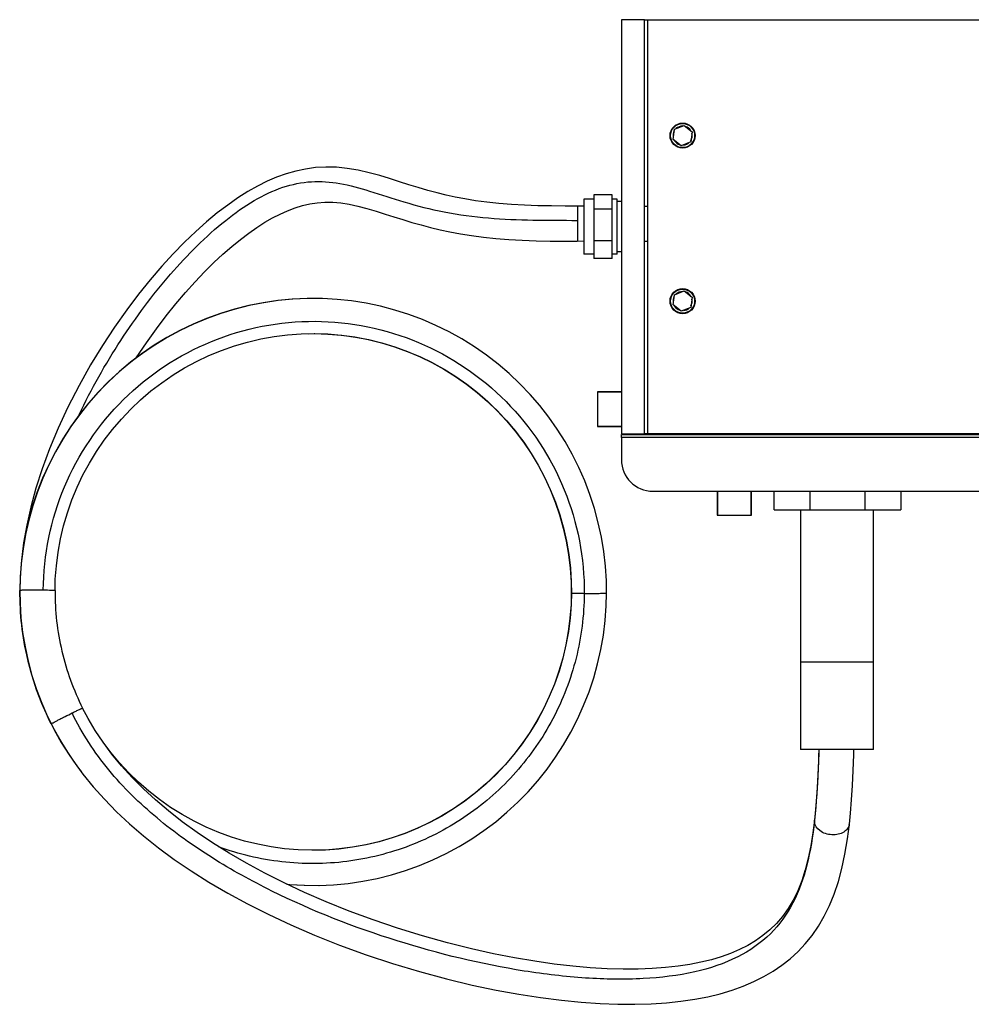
# Model space of a CAD drawing. Header units: millimetres. Extents: x 255 to 2152, y 1212 to 2197.
# Tile 1 of 2: x 255 to 1204, y 1216 to 2197. Entities that reach past the tile are written whole.
import ezdxf

# ---------------------------------------------------------------- set-up
doc = ezdxf.new("R2010")
doc.units = ezdxf.units.MM
doc.header["$LTSCALE"] = 221.156242
for name, color, linetype in [('00_COMPONENTS_13', 7, 'CONTINUOUS'), ('00_COMPONENTS_16', 7, 'CONTINUOUS'), ('00_COMPONENTS_3', 7, 'CONTINUOUS'), ('00_COMPONENTS_4', 7, 'CONTINUOUS'), ('00_COMPONENTS_5', 7, 'CONTINUOUS'), ('00_COMPONENTS_6', 7, 'CONTINUOUS')]:
    doc.layers.add(name, color=color, linetype=linetype)

msp = doc.modelspace()

# ---------------------------------------------------------------- linework, layer by layer
at = {"layer": '00_COMPONENTS_13', "color": 7, "linetype": 'Continuous'}
for p, q in [((817.23, 2011.13), (810.93, 2011.16)), ((880.73, 2010.81), (877.73, 2010.83)), ((817.23, 1976.13), (810.76, 1976.16)), ((880.73, 1975.81), (877.73, 1975.83)), ((541.39, 1919.14), (526.75, 1918.47)), ((547.77, 1919.11), (541.23, 1919.14)), ((541.61, 1919.14), (541.39, 1919.14)), ((542.83, 1884.08), (548.38, 1884.2)), ((548.38, 1884.2), (561.93, 1883.79)), ((548.74, 1884.2), (562.08, 1883.78)), ((562.08, 1883.78), (575.59, 1882.65)), ((313.94, 1803.07), (314.09, 1803.38)), ((314.01, 1803.03), (314.16, 1803.35)), ((254.88, 1628.15), (255.09, 1615.57)), ((289.96, 1627.98), (289.96, 1627.98)), ((289.96, 1627.98), (289.96, 1627.98)), ((255.09, 1615.57), (256.02, 1600.97)), ((256.02, 1600.97), (257.67, 1586.43)), ((263.14, 1557.69), (266.95, 1543.56)), ((282.54, 1502.55), (289.08, 1489.46)), ((286.19, 1495.2), (286.19, 1495.21)), ((286.19, 1495.2), (286.19, 1495.2)), ((289.08, 1489.46), (296.27, 1476.71)), ((1047.23, 1399.19), (1047.15, 1398.31)), ((1047.24, 1399.17), (1047.15, 1398.31)), ((1047.15, 1398.31), (1047.2, 1399.14)), ((1047.2, 1399.14), (1047.2, 1399.19)), ((1081.99, 1395.35), (1081.98, 1395.31)), ((559.55, 1369.5), (546.09, 1369.21)), ((559.77, 1369.51), (551.97, 1369.33)), ((573.29, 1370.52), (559.77, 1369.51)), ((586.74, 1372.24), (573.29, 1370.52)), ((521.01, 1335.46), (524.07, 1335.13)), ((524.07, 1335.13), (538.7, 1334.33)), ((538.49, 1334.34), (553.08, 1334.27)), ((538.7, 1334.33), (553.18, 1334.27))]:
    msp.add_line(p, q, dxfattribs=at)
for points in [[(810.93, 2011.16), (798.73, 2011.23), (784.87, 2011.39), (771.31, 2011.68), (757.98, 2012.17), (744.97, 2012.9), (732.49, 2013.9), (720.61, 2015.15), (709.32, 2016.66), (698.69, 2018.39), (689.01, 2020.24), (679.99, 2022.2), (670.89, 2024.43), (661.55, 2026.94), (652.22, 2029.66), (642.8, 2032.56), (633.28, 2035.58), (623.63, 2038.63), (613.69, 2041.64), (603.17, 2044.53), (592.22, 2047.04), (581.37, 2048.87), (570.68, 2049.93), (559.99, 2050.17), (549.56, 2049.56), (539.6, 2048.2), (529.96, 2046.15), (520.38, 2043.39), (510.88, 2039.97), (501.5, 2035.94), (491.93, 2031.18), (482.16, 2025.66), (472.27, 2019.41), (462.11, 2012.33), (451.69, 2004.39), (441.07, 1995.62), (430.21, 1985.95), (419.13, 1975.34), (407.87, 1963.81), (396.43, 1951.29), (384.89, 1937.85), (373.27, 1923.44), (361.46, 1907.82), (349.38, 1890.74), (337.27, 1872.38), (325.48, 1853.07), (313.91, 1832.51), (302.85, 1810.98), (293.01, 1789.77), (284.52, 1769.38), (277.17, 1749.45), (270.94, 1730.06), (265.81, 1711.35), (261.7, 1693.3), (258.57, 1675.71), (256.37, 1658.54), (255.1, 1641.93), (254.72, 1628.15)], [(370.86, 1859.89), (371.01, 1860.13), (381.13, 1875.14), (391.04, 1888.97), (400.78, 1901.81), (410.48, 1913.88), (420.13, 1925.24), (429.65, 1935.85), (439.06, 1945.74), (448.33, 1954.92), (457.41, 1963.38), (466.28, 1971.11), (474.88, 1978.11), (483.2, 1984.4), (491.34, 1990.06), (499.22, 1995.08), (506.86, 1999.47), (514.42, 2003.35), (521.89, 2006.68), (529.25, 2009.46), (536.63, 2011.72), (544.03, 2013.43), (551.46, 2014.57), (559.03, 2015.13), (566.87, 2015.09), (574.97, 2014.4), (583.28, 2013.12), (591.96, 2011.25), (601.03, 2008.87), (610.11, 2006.18), (619.01, 2003.38), (627.89, 2000.56), (636.87, 1997.74), (645.89, 1995.02), (654.96, 1992.44), (664.33, 1989.98), (673.91, 1987.69), (683.7, 1985.6), (694.14, 1983.65), (705.37, 1981.87), (717.19, 1980.32), (729.58, 1979.02), (742.49, 1977.99), (755.88, 1977.23), (769.65, 1976.72), (783.77, 1976.41), (798.21, 1976.24), (810.76, 1976.16)], [(541.23, 1919.14), (526.58, 1918.47), (511.99, 1917.06), (497.49, 1914.93), (483.11, 1912.08), (468.89, 1908.51), (454.88, 1904.22), (441.09, 1899.24), (427.57, 1893.58), (414.35, 1887.25), (401.46, 1880.26), (388.95, 1872.64), (376.83, 1864.4), (365.14, 1855.56), (353.9, 1846.15), (343.16, 1836.19), (332.92, 1825.71), (323.23, 1814.73), (314.1, 1803.27), (305.55, 1791.38), (297.61, 1779.07), (290.3, 1766.38), (283.63, 1753.34), (277.62, 1739.99), (272.29, 1726.35), (267.65, 1712.46), (263.71, 1698.37), (260.48, 1684.09), (257.97, 1669.67), (256.18, 1655.14), (255.13, 1640.55), (254.8, 1628.15)], [(526.75, 1918.47), (512.17, 1917.08), (497.67, 1914.95), (483.3, 1912.1), (469.09, 1908.54), (455.08, 1904.26), (441.29, 1899.29), (427.77, 1893.64), (414.55, 1887.31), (401.67, 1880.34), (389.15, 1872.72), (377.02, 1864.48), (365.33, 1855.65), (354.09, 1846.25), (343.33, 1836.29), (333.09, 1825.81), (323.39, 1814.82), (314.25, 1803.37), (305.69, 1791.47), (297.74, 1779.16), (290.42, 1766.47), (283.75, 1753.42), (277.73, 1740.06), (272.39, 1726.41), (267.75, 1712.52), (263.8, 1698.41), (260.57, 1684.13), (258.05, 1669.7), (256.27, 1655.16), (255.2, 1640.55), (254.88, 1628.15)], [(839.91, 1625.26), (839.7, 1637.84), (838.77, 1652.44), (837.12, 1666.98), (834.75, 1681.42), (831.65, 1695.72), (827.85, 1709.85), (823.34, 1723.78), (818.13, 1737.45), (812.26, 1750.86), (805.72, 1763.95), (798.53, 1776.7), (790.71, 1789.07), (782.28, 1801.04), (773.27, 1812.57), (763.69, 1823.64), (753.57, 1834.21), (742.93, 1844.27), (731.8, 1853.77), (720.2, 1862.72), (708.18, 1871.07), (695.75, 1878.81), (682.95, 1885.91), (669.81, 1892.37), (656.36, 1898.16), (642.64, 1903.27), (628.68, 1907.69), (614.51, 1911.41), (600.18, 1914.41), (585.71, 1916.69), (571.13, 1918.24), (556.5, 1919.06), (541.84, 1919.15), (527.19, 1918.5), (512.59, 1917.12), (498.07, 1915.01), (483.68, 1912.17), (469.44, 1908.61), (455.4, 1904.35), (441.59, 1899.38), (428.04, 1893.72), (414.8, 1887.4), (401.88, 1880.41), (389.34, 1872.79), (377.19, 1864.55), (365.47, 1855.71), (354.21, 1846.29), (343.44, 1836.32), (333.19, 1825.83), (323.47, 1814.83), (314.32, 1803.36), (305.76, 1791.45), (297.8, 1779.13), (290.48, 1766.43), (283.8, 1753.38), (277.79, 1740.01), (272.45, 1726.36), (267.8, 1712.47), (263.86, 1698.36), (260.63, 1684.08), (258.12, 1669.65), (256.34, 1655.13), (255.28, 1640.53), (254.96, 1628.15)], [(289.95, 1627.98), (290.26, 1639.28), (291.28, 1652.77), (293, 1666.2), (295.42, 1679.52), (298.55, 1692.7), (302.36, 1705.7), (306.86, 1718.48), (312.02, 1731.01), (317.84, 1743.26), (324.29, 1755.19), (331.36, 1766.76), (339.04, 1777.95), (347.29, 1788.71), (356.11, 1799.03), (365.45, 1808.88), (375.3, 1818.21), (385.64, 1827.02), (396.42, 1835.27), (407.62, 1842.94), (419.21, 1850.01), (431.16, 1856.45), (443.43, 1862.26), (455.99, 1867.42), (468.8, 1871.91), (481.83, 1875.71), (495.04, 1878.82), (508.4, 1881.23), (521.86, 1882.93), (535.39, 1883.93), (548.94, 1884.2), (562.49, 1883.76), (576, 1882.61), (589.42, 1880.76), (602.73, 1878.2), (615.88, 1874.94), (628.84, 1871), (641.57, 1866.38), (654.04, 1861.1), (666.21, 1855.17), (678.06, 1848.61), (689.55, 1841.43), (700.64, 1833.66), (711.3, 1825.32), (721.52, 1816.44), (731.25, 1807.02), (740.47, 1797.11), (749.16, 1786.73), (757.29, 1775.9), (764.84, 1764.67), (771.79, 1753.05), (778.12, 1741.08), (783.81, 1728.8), (788.85, 1716.23), (793.22, 1703.42), (796.91, 1690.4), (799.91, 1677.2), (802.22, 1663.87), (803.82, 1650.43), (804.71, 1636.93), (804.91, 1625.44)], [(561.93, 1883.79), (575.44, 1882.66), (588.88, 1880.82), (602.2, 1878.28), (615.37, 1875.04), (628.34, 1871.11), (641.1, 1866.5), (653.59, 1861.23), (665.8, 1855.3), (677.67, 1848.75), (689.17, 1841.57), (700.29, 1833.8), (710.98, 1825.46), (721.22, 1816.56), (730.97, 1807.14), (740.21, 1797.22), (748.92, 1786.83), (757.07, 1775.99), (764.64, 1764.75), (771.6, 1753.12), (777.94, 1741.14), (783.64, 1728.84), (788.68, 1716.27), (793.06, 1703.45), (796.75, 1690.42), (799.76, 1677.21), (802.06, 1663.87), (803.66, 1650.42), (804.55, 1636.92), (804.75, 1625.43)], [(575.59, 1882.65), (589.01, 1880.81), (602.32, 1878.27), (615.48, 1875.03), (628.45, 1871.1), (641.19, 1866.49), (653.68, 1861.22), (665.87, 1855.31), (677.74, 1848.75), (689.24, 1841.58), (700.35, 1833.82), (711.04, 1825.48), (721.27, 1816.59), (731.02, 1807.17), (740.26, 1797.26), (748.97, 1786.87), (757.12, 1776.04), (764.69, 1764.79), (771.65, 1753.16), (777.99, 1741.19), (783.69, 1728.89), (788.74, 1716.32), (793.12, 1703.49), (796.82, 1690.46), (799.83, 1677.25), (802.13, 1663.9), (803.74, 1650.45), (804.63, 1636.93), (804.83, 1625.43)], [(254.72, 1628.15), (254.93, 1615.57), (255.86, 1600.96), (257.51, 1586.42), (259.89, 1571.98), (262.98, 1557.67), (266.8, 1543.54), (271.31, 1529.61), (276.52, 1515.92), (282.4, 1502.51)], [(254.8, 1628.15), (255.01, 1615.57), (255.94, 1600.96), (257.59, 1586.42), (259.97, 1571.97), (263.07, 1557.66), (266.88, 1543.53), (271.4, 1529.59), (276.61, 1515.9), (282.49, 1502.49)], [(804.91, 1625.44), (804.61, 1614.14), (803.59, 1600.65), (801.86, 1587.22), (799.44, 1573.9), (796.31, 1560.72), (792.5, 1547.72), (788, 1534.94), (782.84, 1522.4), (777.02, 1510.15), (770.57, 1498.23), (763.49, 1486.65), (755.81, 1475.47), (747.55, 1464.7), (738.74, 1454.38), (729.4, 1444.54), (719.54, 1435.2), (709.21, 1426.4), (698.43, 1418.14), (687.22, 1410.47), (675.63, 1403.4), (663.68, 1396.96), (651.41, 1391.15), (638.84, 1385.99), (626.03, 1381.5), (613, 1377.7), (599.79, 1374.59), (586.43, 1372.18), (572.97, 1370.48), (559.44, 1369.49), (545.88, 1369.21), (532.33, 1369.65), (518.82, 1370.8), (505.4, 1372.65), (492.09, 1375.21), (478.94, 1378.47), (465.98, 1382.41), (453.25, 1387.03), (440.78, 1392.31), (428.6, 1398.24), (416.75, 1404.8), (405.26, 1411.98), (394.17, 1419.75), (383.5, 1428.09), (373.29, 1436.98), (363.55, 1446.39), (354.33, 1456.3), (345.64, 1466.69), (337.91, 1476.97)], [(521, 1335.46), (523.69, 1335.17), (538.32, 1334.35), (552.98, 1334.26), (567.63, 1334.91), (582.24, 1336.29), (596.75, 1338.41), (611.15, 1341.24), (625.39, 1344.8), (639.43, 1349.07), (653.24, 1354.03), (666.79, 1359.69), (680.04, 1366.02), (692.95, 1373), (705.5, 1380.62), (717.65, 1388.86), (729.37, 1397.7), (740.63, 1407.12), (751.4, 1417.09), (761.66, 1427.58), (771.37, 1438.58), (780.52, 1450.05), (789.09, 1461.96), (797.05, 1474.28), (804.37, 1486.98), (811.05, 1500.03), (817.07, 1513.4), (822.4, 1527.05), (827.05, 1540.94), (830.99, 1555.05), (834.22, 1569.33), (836.74, 1583.76), (838.52, 1598.28), (839.58, 1612.88), (839.91, 1625.26)], [(804.75, 1625.43), (804.45, 1614.14), (803.43, 1600.65), (801.71, 1587.22), (799.28, 1573.9), (796.16, 1560.73), (792.34, 1547.73), (787.85, 1534.95), (782.69, 1522.42), (776.88, 1510.18), (770.43, 1498.26), (763.36, 1486.7), (755.69, 1475.52), (747.44, 1464.76), (738.64, 1454.44), (729.31, 1444.61), (719.47, 1435.27), (709.15, 1426.47), (698.38, 1418.23), (687.19, 1410.56), (675.62, 1403.49), (663.68, 1397.04), (651.43, 1391.23), (638.88, 1386.07), (626.09, 1381.57), (613.07, 1377.76), (599.87, 1374.64), (586.53, 1372.22), (573.07, 1370.51), (559.55, 1369.5)], [(804.83, 1625.43), (804.53, 1614.14), (803.51, 1600.64), (801.78, 1587.21), (799.36, 1573.89), (796.24, 1560.72), (792.42, 1547.73), (787.93, 1534.95), (782.77, 1522.43), (776.96, 1510.2), (770.52, 1498.28), (763.46, 1486.72), (755.79, 1475.55), (747.55, 1464.79), (738.76, 1454.48), (729.43, 1444.65), (719.6, 1435.32), (709.29, 1426.53), (698.53, 1418.28), (687.36, 1410.61), (675.79, 1403.54), (663.86, 1397.09), (651.62, 1391.27), (639.08, 1386.11), (626.29, 1381.61), (613.28, 1377.79), (600.08, 1374.67), (586.74, 1372.24)], [(257.67, 1586.43), (260.04, 1571.99), (263.14, 1557.69)], [(266.95, 1543.56), (271.46, 1529.63), (276.66, 1515.96), (282.54, 1502.55)], [(282.4, 1502.51), (288.95, 1489.41), (296.14, 1476.66), (303.97, 1464.28), (312.41, 1452.3), (315.9, 1447.85)], [(282.49, 1502.49), (289.04, 1489.38), (296.25, 1476.62), (304.08, 1464.23)], [(1047.2, 1399.14), (1045.64, 1386.78), (1043.55, 1373.67), (1041.04, 1361.34), (1038.05, 1349.74), (1034.54, 1338.89), (1030.53, 1328.86), (1025.99, 1319.62), (1020.93, 1311.13), (1015.36, 1303.38), (1009.31, 1296.36), (1002.8, 1290), (995.81, 1284.23), (988.41, 1279.05), (980.61, 1274.41), (972.3, 1270.22), (963.51, 1266.46), (954.27, 1263.14), (944.43, 1260.19), (934.02, 1257.63), (923.05, 1255.47), (911.32, 1253.68), (898.78, 1252.28), (885.5, 1251.31), (871.34, 1250.78), (856.3, 1250.73), (840.42, 1251.18), (823.68, 1252.16), (806.12, 1253.7), (787.73, 1255.83), (768.41, 1258.59), (748.26, 1262.01), (727.27, 1266.11), (705.09, 1271.02), (681.22, 1276.98), (656.24, 1283.94), (631.49, 1291.58), (607.18, 1299.8), (583.19, 1308.65), (560.3, 1317.83), (538.81, 1327.14), (518.45, 1336.65), (499.1, 1346.38), (480.79, 1356.28), (463.51, 1366.32), (447.1, 1376.57), (431.54, 1387.02), (416.89, 1397.63), (403.08, 1408.44), (390.11, 1419.44), (378.02, 1430.59), (366.75, 1441.93), (356.33, 1453.44), (346.76, 1465.07), (338.01, 1476.83), (330.05, 1488.72), (322.92, 1500.67), (317.45, 1510.94)], [(286.19, 1495.2), (292.08, 1484.09), (299.8, 1471.06), (308.37, 1458.08), (317.79, 1445.26), (328.07, 1432.61), (339.26, 1420.08), (351.35, 1407.71), (364.34, 1395.54), (378.27, 1383.53), (393.14, 1371.72), (408.92, 1360.14), (425.7, 1348.73), (443.44, 1337.56), (462.14, 1326.61), (482, 1315.83), (503.05, 1305.23), (525.24, 1294.87), (548.69, 1284.75), (573.76, 1274.79), (600.08, 1265.2), (626.6, 1256.39), (653.39, 1248.33), (680.28, 1241.07), (705.96, 1234.91), (729.83, 1229.88), (752.42, 1225.74), (774.07, 1222.36), (794.83, 1219.71), (814.57, 1217.77), (833.38, 1216.48), (851.24, 1215.81), (868.14, 1215.73), (884.25, 1216.2), (899.53, 1217.21), (913.98, 1218.73), (927.76, 1220.77), (940.85, 1223.3), (953.23, 1226.32), (965.01, 1229.83), (976.19, 1233.84), (986.74, 1238.33), (996.7, 1243.32), (1006.02, 1248.78), (1014.75, 1254.7), (1023.01, 1261.21), (1030.8, 1268.32), (1038.07, 1276.02), (1044.89, 1284.44), (1051.22, 1293.6), (1057.01, 1303.49), (1062.25, 1314.18), (1066.93, 1325.66), (1071.04, 1337.97), (1074.59, 1351.2), (1077.61, 1365.4), (1080.11, 1380.63), (1081.99, 1395.36)], [(296.27, 1476.71), (304.09, 1464.34), (306.53, 1460.88)], [(304.08, 1464.23), (312.53, 1452.26), (314.67, 1449.52)], [(1051.5, 1469.81), (1051.4, 1465.86), (1050.88, 1450.57), (1050.19, 1436.1), (1049.32, 1422.49), (1048.27, 1409.72), (1047.2, 1399.19)], [(1081.98, 1395.31), (1083.11, 1406.35), (1084.21, 1419.63), (1085.11, 1433.72), (1085.83, 1448.6), (1086.37, 1464.27), (1086.5, 1469.81)], [(521.05, 1335.44), (523.85, 1335.14), (538.49, 1334.34)]]:
    msp.add_lwpolyline(points, dxfattribs=at)
for centre, radius, start, end in [((1056.29, 1398.2), 9.15, 179.31689, 187.62096), ((1073.06, 1396.31), 8.98, 351.01247, 353.61263)]:
    msp.add_arc(centre, radius, start, end, dxfattribs=at)
for points, knots in [([(314.09, 1803.38), (326.13, 1828.96), (353.61, 1877.74), (402.43, 1943.06), (448.25, 1989.32), (487.25, 2017), (516, 2030.84), (545.3, 2036.93), (574.85, 2034.65), (605.34, 2026), (639.41, 2014.49), (678.85, 2004.42), (736.77, 1996.86), (781.33, 1997.18), (810.9, 1997.03)], [0, 0, 0, 0, 0.139293, 0.27477, 0.401022, 0.458028, 0.509738, 0.557106, 0.603648, 0.65422, 0.712899, 0.780908, 0.854345, 1, 1, 1, 1]), ([(810.93, 2011.16), (811.03, 2011.15), (810.81, 2010.56), (811.02, 2009.93), (810.91, 2008.49), (810.95, 2006.76), (810.92, 2004.62), (810.92, 2001.35), (810.91, 1998.78), (810.9, 1997.03)], [0, 0, 0, 0, 0.020313, 0.08033, 0.176415, 0.303708, 0.456375, 0.627681, 1, 1, 1, 1]), ([(810.9, 1997.03), (810.89, 1994.65), (810.87, 1991.09), (810.84, 1986.42), (810.83, 1983.18), (810.8, 1980.41), (810.8, 1978.45), (810.76, 1977.29), (810.81, 1976.67), (810.72, 1976.41), (810.8, 1976.17), (810.76, 1976.16)], [0, 0, 0, 0, 0.341599, 0.512664, 0.671223, 0.807439, 0.911949, 0.950016, 0.977722, 0.994439, 1, 1, 1, 1]), ([(278.28, 1628.42), (278.5, 1663.44), (292.94, 1734.15), (353.32, 1823.35), (443.3, 1882.87), (549.25, 1903.43), (655.08, 1881.88), (744.65, 1821.37), (804.24, 1731.25), (817.88, 1660.13), (817.66, 1624.98)], [0, 0, 0, 0, 0.124791, 0.249591, 0.374487, 0.49942, 0.624448, 0.749595, 0.874765, 1, 1, 1, 1]), ([(254.72, 1628.15), (254.72, 1628.16), (254.76, 1628.17), (254.78, 1628.18), (254.8, 1628.19)], [0, 0, 0, 0, 0.308032, 1, 1, 1, 1]), ([(254.8, 1628.15), (254.8, 1628.16), (254.83, 1628.17), (254.85, 1628.18), (254.86, 1628.18)], [0, 0, 0, 0, 0.316986, 1, 1, 1, 1]), ([(286.19, 1495.2), (275.88, 1515.68), (260.04, 1559.2), (254.84, 1605.23), (254.96, 1628.15)], [0, 0, 0, 0, 0.500002, 1, 1, 1, 1]), ([(254.88, 1628.15), (254.88, 1628.16), (254.91, 1628.17), (254.93, 1628.18), (254.95, 1628.18)], [0, 0, 0, 0, 0.313376, 1, 1, 1, 1]), ([(256.76, 1628.32), (256.31, 1628.3), (255.67, 1628.3), (255.19, 1628.2), (254.96, 1628.19), (254.96, 1628.15)], [0, 0, 0, 0, 0.743627, 0.932417, 1, 1, 1, 1]), ([(278.28, 1628.42), (276.34, 1628.44), (269.17, 1628.49), (261.99, 1628.54), (256.76, 1628.32)], [0, 0, 0, 0, 0.270408, 1, 1, 1, 1]), ([(288.51, 1628.15), (287.89, 1628.18), (284.48, 1628.32), (281.07, 1628.38), (278.28, 1628.42)], [0, 0, 0, 0, 0.181138, 1, 1, 1, 1]), ([(289.95, 1627.98), (289.95, 1628.11), (289.19, 1627.99), (288.87, 1628.13), (288.51, 1628.15)], [0, 0, 0, 0, 0.262962, 1, 1, 1, 1]), ([(289.96, 1627.98), (289.86, 1607.8), (294.43, 1567.28), (308.38, 1528.96), (317.45, 1510.94)], [0, 0, 0, 0, 0.499997, 1, 1, 1, 1]), ([(817.66, 1624.98), (817.52, 1603.41), (812.03, 1560.11), (788.65, 1499.11), (751.44, 1445.36), (702.51, 1401.98), (644.66, 1371.45), (581.18, 1355.53), (515.76, 1355.15), (473.23, 1365.31), (452.95, 1372.81)], [0, 0, 0, 0, 0.124905, 0.249793, 0.374704, 0.499684, 0.624716, 0.749762, 0.87484, 1, 1, 1, 1]), ([(804.77, 1625.42), (804.77, 1625.42), (804.76, 1625.42), (804.75, 1625.43), (804.75, 1625.43)], [0, 0, 0, 0, 0.610381, 1, 1, 1, 1]), ([(804.81, 1625.4), (804.8, 1625.4), (804.79, 1625.41), (804.78, 1625.41), (804.77, 1625.42)], [0, 0, 0, 0, 0.568114, 1, 1, 1, 1]), ([(804.91, 1625.4), (804.89, 1625.4), (804.86, 1625.41), (804.83, 1625.43), (804.83, 1625.43)], [0, 0, 0, 0, 0.689958, 1, 1, 1, 1]), ([(817.66, 1624.98), (816.05, 1625), (813.72, 1625.04), (810.75, 1625.11), (808.83, 1625.15), (807.29, 1625.23), (806, 1625.25), (805.44, 1625.4), (804.91, 1625.35), (804.91, 1625.44)], [0, 0, 0, 0, 0.377343, 0.548412, 0.699758, 0.825398, 0.919925, 0.979219, 1, 1, 1, 1]), ([(839.91, 1625.26), (839.91, 1625.22), (839.65, 1625.21), (839.35, 1625.15), (838.68, 1625.12), (837.42, 1625.06), (835.3, 1625.01), (832.31, 1624.96), (828.82, 1624.94), (823.89, 1624.93), (820.14, 1624.95), (817.66, 1624.98)], [0, 0, 0, 0, 0.006045, 0.023094, 0.051312, 0.090189, 0.196671, 0.334989, 0.494943, 0.665853, 1, 1, 1, 1]), ([(286.19, 1495.21), (286.18, 1495.26), (286.41, 1495.37), (286.71, 1495.6), (287.33, 1495.94), (288.53, 1496.63), (290.54, 1497.7), (293.38, 1499.2), (296.66, 1500.89), (301.24, 1503.22), (304.71, 1504.96), (307, 1506.09)], [0, 0, 0, 0, 0.006932, 0.025016, 0.054279, 0.094354, 0.20328, 0.343584, 0.504451, 0.674501, 1, 1, 1, 1]), ([(307, 1506.09), (308.31, 1506.74), (310.73, 1507.91), (313.62, 1509.31), (315.48, 1510.14), (316.5, 1510.65), (317.01, 1510.76), (317.41, 1511.01), (317.45, 1510.94)], [0, 0, 0, 0, 0.381667, 0.703037, 0.827458, 0.920721, 0.979176, 1, 1, 1, 1]), ([(1047.15, 1398.31), (1045.49, 1383.5), (1041.19, 1355.51), (1027.71, 1316.5), (1004.36, 1284.01), (969.93, 1260.35), (926.1, 1246.08), (874.72, 1239.99), (817.62, 1241), (735, 1250.82), (628.92, 1276.55), (525.23, 1317.01), (446.15, 1360.56), (390.61, 1400.02), (341.82, 1447.61), (316.75, 1485.8), (307.01, 1506.1)], [0, 0, 0, 0, 0.048884, 0.092596, 0.134141, 0.17774, 0.227209, 0.28386, 0.346714, 0.414068, 0.556387, 0.703398, 0.777621, 0.851975, 0.926182, 1, 1, 1, 1]), ([(1051.51, 1469.79), (1051.35, 1463.61), (1050.61, 1440.04), (1049.15, 1416.48), (1047.24, 1399.17)], [0, 0, 0, 0, 0.261796, 1, 1, 1, 1]), ([(1081.93, 1394.9), (1081.7, 1393.46), (1080.39, 1390.44), (1076.41, 1386.99), (1070.84, 1384.87), (1062.4, 1384.29), (1052.7, 1387.14), (1047.65, 1393.79), (1047.23, 1396.99)], [0, 0, 0, 0, 0.098857, 0.213674, 0.347723, 0.49553, 0.78154, 1, 1, 1, 1])]:
    msp.add_open_spline(points, degree=3, knots=knots, dxfattribs=at)
at = {"layer": '00_COMPONENTS_16', "color": 7, "linetype": 'Continuous'}
for p, q in [((854.73, 1780.54), (854.73, 1783.54)), ((854.73, 1783.54), (1554.73, 1783.54))]:
    msp.add_line(p, q, dxfattribs=at)
at = {"layer": '00_COMPONENTS_3', "color": 7, "linetype": 'Continuous'}
for p, q in [((854.73, 2196.94), (854.73, 1784.44)), ((877.73, 2196.94), (854.73, 2196.94)), ((877.73, 1784.44), (877.73, 2196.94)), ((830.83, 1826.14), (830.83, 1791.74)), ((854.73, 1826.14), (830.83, 1826.14)), ((854.73, 1825.81), (830.83, 1825.81)), ((830.83, 1792.06), (854.73, 1792.06)), ((830.83, 1791.74), (854.73, 1791.74)), ((854.73, 1784.44), (877.73, 1784.44))]:
    msp.add_line(p, q, dxfattribs=at)
at = {"layer": '00_COMPONENTS_4', "color": 7, "linetype": 'Continuous'}
for p, q in [((854.73, 1780.54), (854.73, 1758.54)), ((1554.73, 1780.54), (854.73, 1780.54)), ((886.23, 1727.04), (1523.23, 1727.04)), ((950.06, 1727.04), (950.06, 1703.09)), ((950.36, 1727.04), (950.36, 1703.09)), ((984.11, 1703.09), (984.11, 1727.04)), ((984.46, 1703.09), (984.46, 1727.04)), ((1007.03, 1708.54), (1007.03, 1727.04)), ((1042.6, 1727.04), (1042.6, 1708.54)), ((1097.6, 1708.54), (1097.6, 1727.04)), ((1133.18, 1727.04), (1133.18, 1708.54)), ((1007.03, 1708.54), (1133.18, 1708.54)), ((1033.22, 1708.54), (1033.22, 1469.81)), ((1106.22, 1469.81), (1106.22, 1708.54)), ((950.06, 1703.09), (984.46, 1703.09)), ((1106.22, 1556.56), (1033.22, 1556.56)), ((1106.22, 1469.81), (1033.22, 1469.81))]:
    msp.add_line(p, q, dxfattribs=at)
msp.add_arc((886.23, 1758.54), 31.5, 180, 270, dxfattribs=at)
at = {"layer": '00_COMPONENTS_5', "color": 7, "linetype": 'Continuous'}
for p, q in [((827.23, 2022.37), (827.23, 1959)), ((845.63, 2022.37), (827.23, 2022.37)), ((845.63, 1959), (845.63, 2022.37)), ((817.23, 2018.19), (817.23, 1963.19)), ((827.23, 2018.19), (817.23, 2018.19)), ((850.63, 2018.19), (845.63, 2018.19)), ((850.63, 1963.19), (850.63, 2018.19)), ((854.73, 2015.69), (850.63, 2015.69)), ((845.63, 2008.36), (827.23, 2008.36)), ((845.63, 1976.67), (827.23, 1976.67)), ((827.23, 1963.19), (817.23, 1963.19)), ((850.63, 1963.19), (845.63, 1963.19)), ((854.73, 1965.69), (850.63, 1965.69)), ((845.63, 1959), (827.23, 1959))]:
    msp.add_line(p, q, dxfattribs=at)
at = {"layer": '00_COMPONENTS_6', "color": 7, "linetype": 'Continuous'}
for p, q in [((877.73, 2197.04), (1531.73, 2197.04)), ((880.73, 2197.04), (880.73, 1784.54)), ((907.69, 2087.87), (917.19, 2091.67)), ((917.19, 2091.67), (925.24, 2085.34)), ((906.23, 2077.74), (907.69, 2087.87)), ((925.24, 2085.34), (923.78, 2075.21)), ((914.27, 2071.41), (906.23, 2077.74)), ((923.78, 2075.21), (914.27, 2071.41)), ((916.89, 2072.45), (916.93, 2072.06)), ((907.69, 1922.87), (917.19, 1926.67)), ((917.19, 1926.67), (925.24, 1920.34)), ((906.23, 1912.74), (907.69, 1922.87)), ((925.24, 1920.34), (923.78, 1910.21)), ((914.27, 1906.41), (906.23, 1912.74)), ((923.78, 1910.21), (914.27, 1906.41)), ((916.89, 1907.45), (916.93, 1907.06)), ((877.73, 1784.54), (1531.73, 1784.54))]:
    msp.add_line(p, q, dxfattribs=at)
for centre, radius in [((915.73, 2081.54), 12.5), ((915.73, 2081.54), 12), ((915.73, 1916.54), 12.5), ((915.73, 1916.54), 12)]:
    msp.add_circle(centre, radius, dxfattribs=at)
for centre, start, end in [((915.73, 2081.54), 89.96489, 133.63075), ((915.73, 2081.54), 29.96489, 73.63075), ((915.73, 2081.54), 149.96489, 192.11447), ((915.73, 2081.54), 329.96489, 12.11447), ((915.73, 2081.54), 209.96489, 253.63075), ((915.73, 2081.54), 277.22985, 313.63075), ((915.73, 1916.54), 89.96489, 133.63075), ((915.73, 1916.54), 29.96489, 73.63075), ((915.73, 1916.54), 149.96489, 192.11447), ((915.73, 1916.54), 329.96489, 12.11447), ((915.73, 1916.54), 209.96489, 253.63075), ((915.73, 1916.54), 277.22985, 313.63075)]:
    msp.add_arc(centre, 9.55, start, end, dxfattribs=at)

doc.saveas('drawing.dxf')
